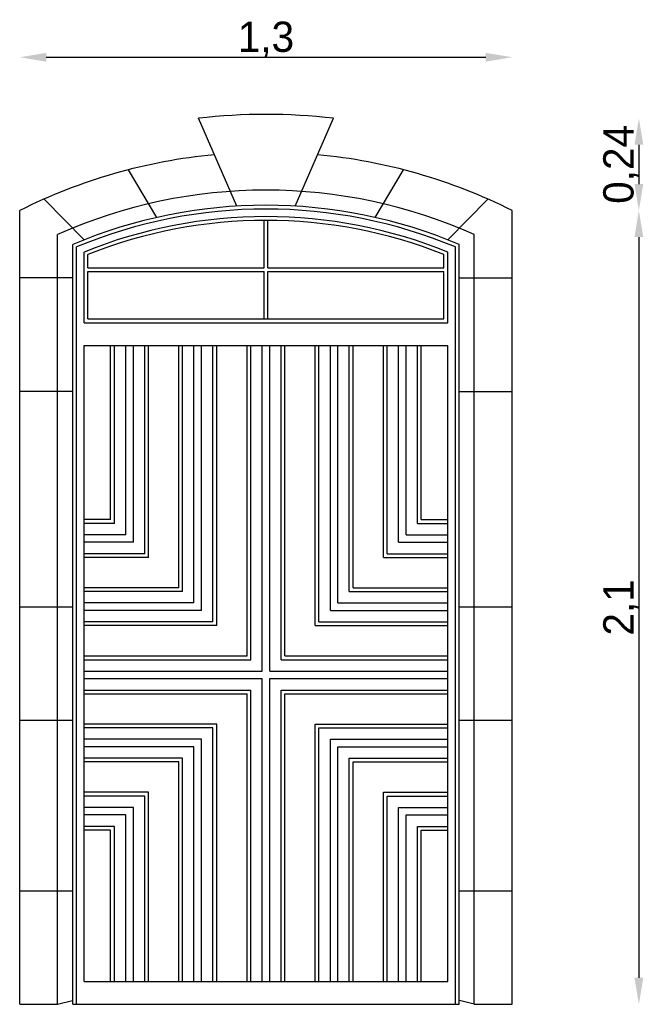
# Model space of a CAD drawing. Header units: millimetres. Extents: x 204.66 to 206.3, y 53.24 to 55.84.
import ezdxf

# ---------------------------------------------------------------- set-up
doc = ezdxf.new("R2010")
doc.units = ezdxf.units.MM
doc.dimstyles.new('ISO-25', dxfattribs={"dimtxt": 2.5, "dimasz": 2.5, "dimexe": 1.25, "dimexo": 0.625, "dimtad": 1, "dimtxsty": 'Standard', "dimcen": 2.5, "dimadec": 0, "dimazin": 0, "dimtfac": 1, "dimtmove": 0, "dimatfit": 3, "dimfxl": 0, "dimarcsym": 0})

# ---------------------------------------------------------------- blocks, each defined once
blk = doc.blocks.new('*D1')
at = {"color": 0, "lineweight": -2}
blk.add_line((204.7257, 55.7367), (205.8857, 55.7367), dxfattribs=at)
at = {"color": 0}
for points in [[(204.7257, 55.7484), (204.7257, 55.7251), (204.6557, 55.7367)], [(205.8857, 55.7484), (205.8857, 55.7251), (205.9557, 55.7367)]]:
    blk.add_solid(points, dxfattribs=at)
at = {"layer": 'Defpoints', "color": 0}
for p in [(205.9557, 55.7367), (204.6557, 55.332), (205.9557, 55.332)]:
    blk.add_point(p, dxfattribs=at)
at = {"color": 0, "insert": (205.3057, 55.7834), "char_height": 0.08, "attachment_point": 5}
blk.add_mtext('1,3', dxfattribs=at)
blk = doc.blocks.new('*D2')
at = {"color": 0, "lineweight": -2}
blk.add_line((206.2901, 55.5056), (206.2901, 55.402), dxfattribs=at)
at = {"color": 0}
for points in [[(206.2785, 55.5056), (206.3018, 55.5056), (206.2901, 55.5756)], [(206.2785, 55.402), (206.3018, 55.402), (206.2901, 55.332)]]:
    blk.add_solid(points, dxfattribs=at)
at = {"layer": 'Defpoints', "color": 0}
for p in [(205.484, 55.5756), (205.9557, 55.332), (206.2901, 55.332)]:
    blk.add_point(p, dxfattribs=at)
at = {"color": 0, "insert": (206.2435, 55.4538), "char_height": 0.08, "attachment_point": 5, "rotation": 90}
blk.add_mtext('0,24', dxfattribs=at)
blk = doc.blocks.new('*D3')
at = {"color": 0}
blk.add_line((206.2901, 55.262), (206.2901, 53.3058), dxfattribs=at)
for points in [[(206.2785, 55.262), (206.3018, 55.262), (206.2901, 55.332)], [(206.2785, 53.3058), (206.3018, 53.3058), (206.2901, 53.2358)]]:
    blk.add_solid(points, dxfattribs=at)
at = {"layer": 'Defpoints', "color": 0}
for p in [(205.9557, 55.332), (205.9557, 53.2358), (206.2901, 53.2358)]:
    blk.add_point(p, dxfattribs=at)
at = {"color": 0, "insert": (206.2435, 54.2839), "char_height": 0.08, "attachment_point": 5, "rotation": 90}
blk.add_mtext('2,1', dxfattribs=at)

msp = doc.modelspace()

# ---------------------------------------------------------------- linework, layer by layer
for p, q in [((205.2289, 55.3436), (205.1274, 55.5756)), ((205.3825, 55.3436), (205.484, 55.5756)), ((205.0175, 55.3138), (204.9426, 55.4397)), ((205.5939, 55.3138), (205.6687, 55.4397)), ((204.8258, 55.2548), (204.7199, 55.3623)), ((205.7855, 55.2548), (205.8915, 55.3623)), ((204.6557, 53.2358), (204.6557, 55.332)), ((205.9557, 53.2358), (205.9557, 55.332)), ((205.3007, 55.1808), (205.3007, 55.3058)), ((205.3107, 55.1808), (205.3107, 55.3058)), ((204.7557, 53.2358), (204.7557, 55.2687)), ((205.8557, 53.2358), (205.8557, 55.2687)), ((204.7957, 53.2358), (204.7957, 55.2425)), ((204.8057, 53.2358), (204.8057, 55.2358)), ((205.8057, 53.2358), (205.8057, 55.2358)), ((205.8157, 53.2358), (205.8157, 55.2425)), ((204.8257, 55.0358), (204.8257, 55.2224)), ((204.8357, 55.1808), (204.8357, 55.2157)), ((205.7757, 55.1808), (205.7757, 55.2157)), ((205.7857, 55.0358), (205.7857, 55.2224)), ((204.8357, 55.1808), (205.3007, 55.1808)), ((205.3107, 55.1808), (205.7757, 55.1808)), ((204.7957, 55.1538), (204.6557, 55.1538)), ((204.8357, 55.0458), (204.8357, 55.1708)), ((204.8357, 55.1708), (205.3007, 55.1708)), ((205.3007, 55.0458), (205.3007, 55.1708)), ((205.3107, 55.0458), (205.3107, 55.1708)), ((205.3107, 55.1708), (205.7757, 55.1708)), ((205.7757, 55.0458), (205.7757, 55.1708)), ((205.8157, 55.1538), (205.9557, 55.1538)), ((204.8357, 55.0458), (205.7757, 55.0458)), ((204.8257, 55.0358), (205.7857, 55.0358)), ((204.8257, 54.9758), (205.7857, 54.9758)), ((204.8257, 53.2958), (204.8257, 54.9758)), ((204.8957, 54.5158), (204.8957, 54.9758)), ((204.9057, 54.5058), (204.9057, 54.9758)), ((204.9357, 54.4758), (204.9357, 54.9758)), ((204.9557, 54.4558), (204.9557, 54.9758)), ((204.9857, 54.4258), (204.9857, 54.9758)), ((204.9957, 54.4158), (204.9957, 54.9758)), ((205.0757, 54.3358), (205.0757, 54.9758)), ((205.0857, 54.3258), (205.0857, 54.9758)), ((205.1157, 54.2958), (205.1157, 54.9758)), ((205.1357, 54.2758), (205.1357, 54.9758)), ((205.1657, 54.2458), (205.1657, 54.9758)), ((205.1757, 54.2358), (205.1757, 54.9758)), ((205.2557, 54.1558), (205.2557, 54.9758)), ((205.2657, 54.1458), (205.2657, 54.9758)), ((205.2957, 54.1158), (205.2957, 54.9758)), ((205.3157, 54.1158), (205.3157, 54.9758)), ((205.3457, 54.1458), (205.3457, 54.9758)), ((205.3557, 54.1558), (205.3557, 54.9758)), ((205.4357, 54.2358), (205.4357, 54.9758)), ((205.4457, 54.2458), (205.4457, 54.9758)), ((205.4757, 54.2758), (205.4757, 54.9758)), ((205.4957, 54.2958), (205.4957, 54.9758)), ((205.5257, 54.3258), (205.5257, 54.9758)), ((205.5357, 54.3358), (205.5357, 54.9758)), ((205.6157, 54.4158), (205.6157, 54.9758)), ((205.6257, 54.4258), (205.6257, 54.9758)), ((205.6557, 54.4558), (205.6557, 54.9758)), ((205.6757, 54.4758), (205.6757, 54.9758)), ((205.7057, 54.5058), (205.7057, 54.9758)), ((205.7157, 54.5158), (205.7157, 54.9758)), ((205.7857, 53.2958), (205.7857, 54.9758)), ((204.7957, 54.8538), (204.6557, 54.8538)), ((205.8157, 54.8538), (205.9557, 54.8538)), ((204.8957, 54.5158), (204.8257, 54.5158)), ((204.9057, 54.5058), (204.8257, 54.5058)), ((205.7057, 54.5058), (205.7857, 54.5058)), ((205.7157, 54.5158), (205.7857, 54.5158)), ((204.9357, 54.4758), (204.8257, 54.4758)), ((205.6757, 54.4758), (205.7857, 54.4758)), ((204.9557, 54.4558), (204.8257, 54.4558)), ((205.6557, 54.4558), (205.7857, 54.4558)), ((204.9857, 54.4258), (204.8257, 54.4258)), ((205.6257, 54.4258), (205.7857, 54.4258)), ((204.9957, 54.4158), (204.8257, 54.4158)), ((205.6157, 54.4158), (205.7857, 54.4158)), ((205.0757, 54.3358), (204.8257, 54.3358)), ((205.0857, 54.3258), (204.8257, 54.3258)), ((205.5257, 54.3258), (205.7857, 54.3258)), ((205.5357, 54.3358), (205.7857, 54.3358)), ((205.1157, 54.2958), (204.8257, 54.2958)), ((205.4957, 54.2958), (205.7857, 54.2958)), ((204.6557, 54.2858), (204.7957, 54.2858)), ((205.1357, 54.2758), (204.8257, 54.2758)), ((205.4757, 54.2758), (205.7857, 54.2758)), ((205.8157, 54.2858), (205.9557, 54.2858)), ((205.1657, 54.2458), (204.8257, 54.2458)), ((205.4457, 54.2458), (205.7857, 54.2458)), ((205.1757, 54.2358), (204.8257, 54.2358)), ((205.4357, 54.2358), (205.7857, 54.2358)), ((204.8257, 54.1558), (205.2557, 54.1558)), ((204.8257, 54.1458), (205.2657, 54.1458)), ((205.3457, 54.1458), (205.7857, 54.1458)), ((205.3557, 54.1558), (205.7857, 54.1558)), ((204.8257, 54.1158), (205.2957, 54.1158)), ((205.3157, 54.1158), (205.7857, 54.1158)), ((204.8257, 54.0958), (205.2957, 54.0958)), ((205.2957, 53.2958), (205.2957, 54.0958)), ((205.3157, 53.2958), (205.3157, 54.0958)), ((205.3157, 54.0958), (205.7857, 54.0958)), ((204.8257, 54.0658), (205.2657, 54.0658)), ((204.8257, 54.0558), (205.2557, 54.0558)), ((205.2557, 53.2958), (205.2557, 54.0558)), ((205.2657, 53.2958), (205.2657, 54.0658)), ((205.3457, 53.2958), (205.3457, 54.0658)), ((205.3457, 54.0658), (205.7857, 54.0658)), ((205.3557, 53.2958), (205.3557, 54.0558)), ((205.3557, 54.0558), (205.7857, 54.0558)), ((204.6557, 53.9858), (204.7957, 53.9858)), ((205.8157, 53.9858), (205.9557, 53.9858)), ((205.1757, 53.9758), (204.8257, 53.9758)), ((205.1657, 53.9658), (204.8257, 53.9658)), ((205.1657, 53.2958), (205.1657, 53.9658)), ((205.1757, 53.2958), (205.1757, 53.9758)), ((205.4357, 53.2958), (205.4357, 53.9758)), ((205.4357, 53.9758), (205.7857, 53.9758)), ((205.4457, 53.9658), (205.7857, 53.9658)), ((205.4457, 53.2958), (205.4457, 53.9658)), ((205.1357, 53.9358), (204.8257, 53.9358)), ((205.1357, 53.2958), (205.1357, 53.9358)), ((205.4757, 53.9358), (205.7857, 53.9358)), ((205.4757, 53.2958), (205.4757, 53.9358)), ((205.1157, 53.9158), (204.8257, 53.9158)), ((205.1157, 53.2958), (205.1157, 53.9158)), ((205.4957, 53.9158), (205.7857, 53.9158)), ((205.4957, 53.2958), (205.4957, 53.9158)), ((205.0857, 53.8858), (204.8257, 53.8858)), ((205.0757, 53.8758), (204.8257, 53.8758)), ((205.0757, 53.2958), (205.0757, 53.8758)), ((205.0857, 53.2958), (205.0857, 53.8858)), ((205.5257, 53.8858), (205.7857, 53.8858)), ((205.5257, 53.2958), (205.5257, 53.8858)), ((205.5357, 53.8758), (205.7857, 53.8758)), ((205.5357, 53.2958), (205.5357, 53.8758)), ((204.9957, 53.7958), (204.8257, 53.7958)), ((204.9957, 53.2958), (204.9957, 53.7958)), ((205.6157, 53.2958), (205.6157, 53.7958)), ((205.6157, 53.7958), (205.7857, 53.7958)), ((204.9857, 53.7858), (204.8257, 53.7858)), ((204.9857, 53.2958), (204.9857, 53.7858)), ((205.6257, 53.2958), (205.6257, 53.7858)), ((205.6257, 53.7858), (205.7857, 53.7858)), ((204.9557, 53.7558), (204.8257, 53.7558)), ((204.9557, 53.2958), (204.9557, 53.7558)), ((205.6557, 53.7558), (205.7857, 53.7558)), ((205.6557, 53.2958), (205.6557, 53.7558)), ((204.9357, 53.7358), (204.8257, 53.7358)), ((204.9357, 53.2958), (204.9357, 53.7358)), ((205.6757, 53.7358), (205.7857, 53.7358)), ((205.6757, 53.2958), (205.6757, 53.7358)), ((204.9057, 53.7058), (204.8257, 53.7058)), ((204.8957, 53.6958), (204.8257, 53.6958)), ((204.8957, 53.2958), (204.8957, 53.6958)), ((204.9057, 53.2958), (204.9057, 53.7058)), ((205.7057, 53.7058), (205.7857, 53.7058)), ((205.7057, 53.2958), (205.7057, 53.7058)), ((205.7157, 53.6958), (205.7857, 53.6958)), ((205.7157, 53.2958), (205.7157, 53.6958)), ((204.6557, 53.5358), (204.7957, 53.5358)), ((205.8157, 53.5358), (205.9557, 53.5358)), ((204.8257, 53.2958), (205.7857, 53.2958)), ((204.6557, 53.2358), (204.7557, 53.2358)), ((204.7557, 53.2358), (204.795, 53.2462)), ((204.7957, 53.2358), (205.8157, 53.2358)), ((205.8557, 53.2358), (205.8164, 53.2462)), ((205.8557, 53.2358), (205.9557, 53.2358))]:
    msp.add_line(p, q)
for radius, start, end in [(1.55, 83.3956, 96.6044), (1.45, 95.3912, 116.6331), (1.45, 63.3669, 84.6088), (1.35, 65.9579, 114.0421), (1.31, 67.0882, 112.9118), (1.3, 67.3801, 112.6199), (1.28, 67.9757, 112.0243), (1.27, 68.2795, 111.7205)]:
    msp.add_arc((205.3057, 54.0358), radius, start, end)

# ---------------------------------------------------------------- dimensions: what is measured, and where the dimension line sits
dim = msp.add_linear_dim(base=(205.9557, 55.7367), p1=(204.6557, 55.332), p2=(205.9557, 55.332), dimstyle='ISO-25', override={"dimtxt": 0.08, "dimasz": 0.07, "dimgap": 0, "dimse1": 1, "dimse2": 1})
dim.commit()
dim.dimension.update_dxf_attribs({"geometry": '*D1', "text_midpoint": (205.3057, 55.7834)})
for base, p1, p2, override, picture, middle in [((206.2901, 55.332), (205.484, 55.5756), (205.9557, 55.332), {"dimtxt": 0.08, "dimasz": 0.07, "dimgap": 0, "dimse1": 1, "dimse2": 1}, '*D2', (206.2435, 55.4538)), ((206.2901, 53.2358), (205.9557, 55.332), (205.9557, 53.2358), {"dimtxt": 0.08, "dimasz": 0.07, "dimgap": 0, "dimse1": 1, "dimse2": 1, "dimtmove": 1}, '*D3', (206.2435, 54.2839))]:
    dim = msp.add_linear_dim(base=base, p1=p1, p2=p2, angle=90, dimstyle='ISO-25', override=override)
    dim.commit()
    dim.dimension.update_dxf_attribs({"geometry": picture, "text_midpoint": middle})

doc.saveas('drawing.dxf')
